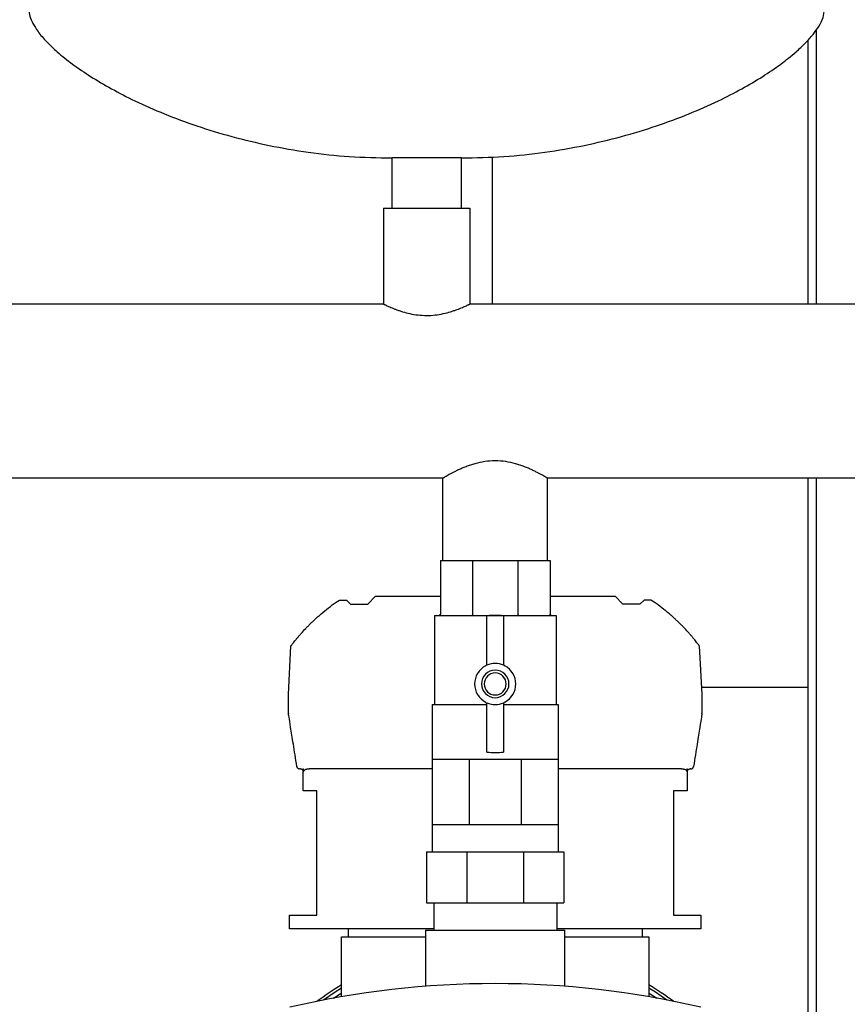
# Model space of a CAD drawing. Header units: millimetres. Extents: x 15 to 2131, y 12 to 1004.
# Tile 5 of 7: x 1528 to 1829, y 269 to 628. Entities that reach past the tile are written whole.
import ezdxf

# ---------------------------------------------------------------- set-up
doc = ezdxf.new("R2010")
doc.units = ezdxf.units.MM

msp = doc.modelspace()

# ---------------------------------------------------------------- linework, layer by layer
at = {"color": 7, "linetype": 'Continuous', "lineweight": 25}
for p, q in [((1818.09, 623.79), (1818.09, 523.85)), ((1815.09, 620.07), (1815.09, 523.85)), ((1663.39, 577.1), (1663.39, 558.85)), ((1663.39, 577.1), (1663.39, 558.85)), ((1676.09, 577.1), (1663.39, 577.1)), ((1688.79, 577.1), (1676.09, 577.1)), ((1688.79, 558.85), (1688.79, 577.1)), ((1688.79, 558.85), (1688.79, 577.1)), ((1700.09, 523.85), (1700.09, 577.5)), ((1660.39, 558.85), (1660.39, 523.85)), ((1660.39, 558.85), (1691.79, 558.85)), ((1691.79, 558.85), (1691.79, 523.85)), ((1660.39, 523.85), (1381.79, 523.85)), ((1970.39, 523.85), (1691.79, 523.85)), ((1682.04, 460.35), (1430.14, 460.35)), ((1682.04, 430.35), (1682.04, 460.35)), ((1972.04, 460.35), (1720.14, 460.35)), ((1720.14, 430.35), (1720.14, 460.35)), ((1815.09, 460.35), (1815.09, 220.2)), ((1818.09, 460.35), (1818.09, 220.2)), ((1681.09, 430.35), (1681.09, 410.85)), ((1681.09, 430.35), (1692.81, 430.35)), ((1692.81, 430.35), (1692.81, 410.85)), ((1692.81, 430.35), (1709.37, 430.35)), ((1709.37, 430.35), (1709.37, 410.85)), ((1709.37, 430.35), (1721.09, 430.35)), ((1721.09, 430.35), (1721.09, 410.85)), ((1654.61, 414.39), (1657.41, 417.4)), ((1657.41, 417.4), (1681.09, 417.4)), ((1721.09, 417.4), (1744.76, 417.4)), ((1747.57, 414.39), (1744.76, 417.4)), ((1643.12, 415.17), (1644.36, 415.85)), ((1644.36, 415.85), (1646.85, 415.85)), ((1646.85, 415.85), (1648.33, 414.39)), ((1648.33, 414.39), (1654.61, 414.39)), ((1753.85, 414.39), (1747.57, 414.39)), ((1755.33, 415.85), (1753.85, 414.39)), ((1757.82, 415.85), (1755.33, 415.85)), ((1759.06, 415.17), (1757.82, 415.85)), ((1678.91, 410.35), (1678.91, 377.92)), ((1678.91, 410.35), (1680.59, 410.35)), ((1680.62, 410.35), (1692.57, 410.35)), ((1692.63, 410.35), (1709.54, 410.35)), ((1698.09, 392.22), (1698.09, 410.17)), ((1704.09, 410.17), (1704.09, 392.22)), ((1709.61, 410.35), (1721.56, 410.35)), ((1721.59, 410.35), (1723.26, 410.35)), ((1723.26, 410.35), (1723.26, 377.92)), ((1625.71, 381.52), (1626.64, 399.2)), ((1776.47, 381.52), (1775.54, 399.2)), ((1815.09, 384.1), (1776.33, 384.1)), ((1625.72, 374.61), (1625.71, 381.47)), ((1776.46, 374.61), (1776.47, 381.47)), ((1678.16, 377.92), (1678.16, 357.92)), ((1678.16, 377.92), (1698.09, 377.92)), ((1698.09, 360.53), (1698.09, 378.47)), ((1704.09, 378.47), (1704.09, 360.53)), ((1704.09, 377.85), (1724.01, 377.92)), ((1724.01, 377.92), (1724.01, 357.92)), ((1678.16, 357.92), (1678.16, 334.17)), ((1678.16, 357.92), (1684.88, 357.92)), ((1684.88, 357.92), (1691.59, 357.92)), ((1691.59, 357.92), (1691.59, 334.17)), ((1691.59, 357.92), (1701.09, 357.92)), ((1701.09, 357.92), (1710.59, 357.92)), ((1710.59, 357.92), (1710.59, 334.17)), ((1710.59, 357.92), (1717.3, 357.92)), ((1717.3, 357.92), (1724.01, 357.92)), ((1724.01, 357.92), (1724.01, 334.17)), ((1630.09, 354.4), (1629.78, 354.4)), ((1631.09, 346.4), (1631.09, 354.4)), ((1631.09, 354.4), (1631.26, 354.4)), ((1637.59, 354.4), (1633.22, 354.4)), ((1678.16, 354.4), (1637.59, 354.4)), ((1764.59, 354.4), (1724.01, 354.4)), ((1768.95, 354.4), (1764.59, 354.4)), ((1770.92, 354.4), (1771.09, 354.4)), ((1771.09, 354.4), (1771.09, 346.4)), ((1772.4, 354.4), (1772.09, 354.4)), ((1636.09, 346.4), (1631.09, 346.4)), ((1636.09, 301.1), (1636.09, 346.4)), ((1771.09, 346.4), (1766.09, 346.4)), ((1766.09, 346.4), (1766.09, 301.1)), ((1678.16, 334.17), (1684.88, 334.17)), ((1678.16, 334.17), (1678.16, 324.17)), ((1684.88, 334.17), (1691.59, 334.17)), ((1691.59, 334.17), (1701.09, 334.17)), ((1701.09, 334.17), (1710.59, 334.17)), ((1710.59, 334.17), (1717.3, 334.17)), ((1717.3, 334.17), (1724.01, 334.17)), ((1724.01, 334.17), (1724.01, 324.17)), ((1676.09, 324.17), (1676.09, 305.6)), ((1676.09, 324.17), (1690.73, 324.17)), ((1690.73, 324.17), (1690.73, 305.6)), ((1690.73, 324.17), (1711.44, 324.17)), ((1711.44, 324.17), (1711.44, 305.6)), ((1711.44, 324.17), (1726.09, 324.17)), ((1726.09, 324.17), (1726.09, 305.6)), ((1676.09, 305.6), (1690.73, 305.6)), ((1678.66, 305.6), (1678.66, 295.6)), ((1690.73, 305.6), (1711.44, 305.6)), ((1711.44, 305.6), (1726.09, 305.6)), ((1723.51, 305.6), (1723.51, 295.6)), ((1626.09, 296.1), (1626.09, 301.1)), ((1626.09, 301.1), (1636.09, 301.1)), ((1766.09, 301.1), (1776.09, 301.1)), ((1776.09, 301.1), (1776.09, 296.1)), ((1678.66, 296.1), (1626.09, 296.1)), ((1647.59, 293.1), (1647.59, 296.1)), ((1675.69, 295.6), (1675.69, 275.12)), ((1675.69, 295.6), (1701.09, 295.6)), ((1701.09, 295.6), (1726.49, 295.6)), ((1776.09, 296.1), (1723.51, 296.1)), ((1726.49, 275.12), (1726.49, 295.6)), ((1754.59, 296.1), (1754.59, 293.1)), ((1645.09, 271.31), (1645.09, 293.1)), ((1645.09, 293.1), (1648.09, 293.1)), ((1648.09, 293.1), (1675.69, 293.1)), ((1726.49, 293.1), (1754.09, 293.1)), ((1754.09, 293.1), (1757.09, 293.1)), ((1757.09, 293.1), (1757.09, 271.31))]:
    msp.add_line(p, q, dxfattribs=at)
at = {"color": 7, "linetype": 'Continuous', "lineweight": 25, "flags": 128}
for points in [[(1631.26, 353.4), (1631.26, 353.96), (1631.26, 354.4)], [(1770.92, 354.4), (1770.92, 353.84), (1770.91, 353.4)], [(1645.09, 274.44), (1642.7, 272.95), (1638.49, 270.11)], [(1763.69, 270.11), (1759.48, 272.95), (1757.09, 274.44)], [(1642.13, 270.79), (1644.59, 272.37), (1645.09, 272.68)], [(1757.09, 272.68), (1757.59, 272.37), (1760.05, 270.79)]]:
    msp.add_lwpolyline(points, dxfattribs=at)
at = {"color": 7, "linetype": 'Continuous', "lineweight": 25}
for centre, radius, start, end in [((1701.09, 385.35), 25, 83.1079, 96.8921), ((1701.09, 385.35), 7.5, 118.0725, 241.9275), ((1697.09, 392.85), 1, 298.0725, 360), ((1701.09, 385.35), 7.5, 66.4218, 113.5782), ((1705.09, 392.85), 1, 180, 241.9275), ((1701.09, 385.35), 7.5, 298.0725, 61.9275), ((1701.09, 385.35), 5, 90, 270), ((1701.09, 385.35), 4, 90, 270), ((1701.09, 385.35), 5, 270, 90), ((1701.09, 385.35), 4, 270, 90), ((1626.71, 381.47), 1, 177, 180.1), ((1775.47, 381.47), 1, 359.9, 3), ((1697.09, 377.85), 1, 4.014, 61.9275), ((1701.09, 385.35), 7.5, 246.4218, 270), ((1701.09, 385.35), 7.5, 270, 293.5782), ((1705.09, 377.85), 1, 118.0725, 180), ((1626.72, 374.61), 1, 180.1, 189.0541), ((1775.46, 374.61), 1, 350.9459, 359.9), ((1701.09, 385.35), 25, 263.1079, 270), ((1701.09, 385.35), 25, 270, 276.8921), ((1701.09, -53.9), 330, 76.8767, 103.1233), ((1701.09, 182.1), 109, 120.9147, 126.5633), ((1701.09, 182.1), 109, 53.4367, 59.0853)]:
    msp.add_arc(centre, radius, start, end, dxfattribs=at)
for points, knots in [([(1531.09, 631.24), (1531.18, 630.42), (1531.36, 628.62), (1532.61, 625.91), (1534.61, 622.8), (1537.6, 619.34), (1541.79, 615.36), (1547.18, 611.09), (1553.79, 606.6), (1561.38, 602.14), (1570.35, 597.54), (1580.72, 592.97), (1592.52, 588.61), (1605.25, 584.74), (1618.81, 581.51), (1633.11, 579.05), (1648.05, 577.42), (1658.22, 577.2), (1663.39, 577.1)], [0, 0, 0, 0, 0.016622, 0.036153, 0.05912, 0.090838, 0.127593, 0.175262, 0.228868, 0.287991, 0.35219, 0.431201, 0.515618, 0.604837, 0.698312, 0.795569, 0.896225, 1, 1, 1, 1]), ([(1531.09, 631.24), (1531.18, 630.42), (1531.36, 628.62), (1532.61, 625.91), (1534.61, 622.8), (1537.6, 619.34), (1541.79, 615.36), (1547.18, 611.09), (1553.79, 606.6), (1561.38, 602.14), (1570.35, 597.54), (1580.72, 592.97), (1592.52, 588.61), (1605.25, 584.74), (1618.81, 581.51), (1633.11, 579.05), (1648.05, 577.42), (1658.22, 577.2), (1663.39, 577.1)], [0, 0, 0, 0, 0.016622, 0.036153, 0.05912, 0.090838, 0.127593, 0.175262, 0.228868, 0.287991, 0.35219, 0.431201, 0.515618, 0.604837, 0.698312, 0.795569, 0.896225, 1, 1, 1, 1]), ([(1688.79, 577.1), (1693.95, 577.2), (1704.13, 577.42), (1719.07, 579.05), (1733.37, 581.51), (1746.93, 584.74), (1759.66, 588.61), (1771.46, 592.97), (1781.83, 597.54), (1790.79, 602.14), (1798.39, 606.6), (1805, 611.09), (1810.18, 615.2), (1814.07, 618.85), (1816.87, 621.95), (1819.06, 625.03), (1820.7, 628.07), (1820.97, 630.26), (1821.09, 631.24)], [0, 0, 0, 0, 0.103778, 0.204436, 0.301697, 0.395174, 0.484396, 0.568815, 0.647829, 0.712029, 0.771154, 0.824762, 0.872432, 0.903943, 0.931838, 0.95609, 0.980149, 1, 1, 1, 1]), ([(1688.79, 577.1), (1693.95, 577.2), (1704.13, 577.42), (1719.07, 579.05), (1733.37, 581.51), (1746.93, 584.74), (1759.66, 588.61), (1771.46, 592.97), (1781.83, 597.54), (1790.79, 602.14), (1798.39, 606.6), (1805, 611.09), (1810.18, 615.2), (1814.07, 618.85), (1816.87, 621.95), (1819.06, 625.03), (1820.7, 628.07), (1820.97, 630.26), (1821.09, 631.24)], [0, 0, 0, 0, 0.103778, 0.204436, 0.301697, 0.395174, 0.484396, 0.568815, 0.647829, 0.712029, 0.771154, 0.824762, 0.872432, 0.903943, 0.931838, 0.95609, 0.980149, 1, 1, 1, 1]), ([(1660.39, 523.85), (1660.39, 523.85), (1660.39, 523.85), (1660.41, 523.84), (1660.43, 523.83), (1660.47, 523.81), (1660.51, 523.79), (1660.56, 523.76), (1660.63, 523.73), (1660.77, 523.66), (1661.06, 523.52), (1661.58, 523.27), (1662.24, 522.97), (1663.04, 522.62), (1663.96, 522.24), (1664.98, 521.84), (1666.11, 521.44), (1667.73, 520.91), (1669.97, 520.32), (1672.94, 519.82), (1676.07, 519.63), (1679.21, 519.81), (1682.19, 520.31), (1684.44, 520.91), (1686.07, 521.44), (1687.57, 521.97), (1688.88, 522.51), (1689.93, 522.97), (1690.6, 523.27), (1691.12, 523.52), (1691.43, 523.67), (1691.59, 523.75), (1691.68, 523.79), (1691.74, 523.82), (1691.78, 523.84), (1691.79, 523.85), (1691.79, 523.85)], [0, 0, 0, 0, 0.007746, 0.015515, 0.023308, 0.031126, 0.038971, 0.046842, 0.054743, 0.062673, 0.093236, 0.125129, 0.155039, 0.187683, 0.218967, 0.250357, 0.281512, 0.312682, 0.375189, 0.437317, 0.499718, 0.562195, 0.624588, 0.687208, 0.718441, 0.749875, 0.812154, 0.844861, 0.874823, 0.906569, 0.936995, 0.949737, 0.962404, 0.975, 0.987531, 1, 1, 1, 1]), ([(1720.14, 460.35), (1720.14, 460.35), (1720.14, 460.35), (1720.12, 460.36), (1720.1, 460.37), (1720.07, 460.39), (1720.02, 460.42), (1719.97, 460.45), (1719.91, 460.48), (1719.84, 460.53), (1719.67, 460.63), (1719.32, 460.83), (1718.68, 461.2), (1717.86, 461.66), (1716.9, 462.18), (1715.79, 462.76), (1714.76, 463.26), (1713.88, 463.66), (1713.19, 463.96), (1712.47, 464.27), (1711.47, 464.66), (1710.17, 465.14), (1707.95, 465.82), (1704.94, 466.5), (1701.1, 466.8), (1697.25, 466.5), (1694.24, 465.83), (1692.01, 465.14), (1690.43, 464.56), (1689.21, 464.06), (1688.29, 463.66), (1687.6, 463.34), (1686.91, 463.01), (1686.11, 462.61), (1685.22, 462.15), (1684.31, 461.66), (1683.5, 461.2), (1682.86, 460.83), (1682.48, 460.61), (1682.28, 460.49), (1682.17, 460.43), (1682.1, 460.38), (1682.05, 460.35), (1682.04, 460.35), (1682.04, 460.35)], [0, 0, 0, 0, 0.00686, 0.013736, 0.02063, 0.027543, 0.034477, 0.041432, 0.048409, 0.055411, 0.062437, 0.093097, 0.125078, 0.155028, 0.187546, 0.218908, 0.25008, 0.265703, 0.281333, 0.297118, 0.312727, 0.343835, 0.374878, 0.437434, 0.499894, 0.562224, 0.62486, 0.656162, 0.687599, 0.718832, 0.734456, 0.750083, 0.768249, 0.785994, 0.812708, 0.845124, 0.874993, 0.90689, 0.937474, 0.950121, 0.962691, 0.975189, 0.987623, 1, 1, 1, 1]), ([(1626.64, 399.2), (1626.64, 399.2), (1626.64, 399.2), (1626.65, 399.22), (1626.66, 399.24), (1626.69, 399.27), (1626.71, 399.31), (1626.75, 399.35), (1626.79, 399.41), (1626.84, 399.47), (1626.89, 399.54), (1627.03, 399.72), (1627.31, 400.08), (1627.78, 400.69), (1628.35, 401.4), (1628.98, 402.17), (1629.68, 402.99), (1630.66, 404.11), (1631.73, 405.29), (1632.88, 406.48), (1633.77, 407.37), (1634.69, 408.27), (1635.48, 409.01), (1636.12, 409.59), (1636.61, 410.03), (1637.1, 410.46), (1637.43, 410.74), (1637.59, 410.88)], [0, 0, 0, 0, 0.012261, 0.024518, 0.036791, 0.049102, 0.061472, 0.07392, 0.086468, 0.099135, 0.111941, 0.124903, 0.185589, 0.250113, 0.310907, 0.375035, 0.436451, 0.500087, 0.624469, 0.687021, 0.74985, 0.812642, 0.875038, 0.906629, 0.937962, 0.969073, 1, 1, 1, 1]), ([(1681.09, 410.85), (1681.09, 410.79), (1681.08, 410.73), (1681.03, 410.6), (1681, 410.55), (1680.9, 410.45), (1680.84, 410.41), (1680.72, 410.36), (1680.66, 410.35), (1680.6, 410.35)], [0, 0, 0, 0, 0.25, 0.25, 0.5, 0.5, 0.75, 0.75, 1, 1, 1, 1]), ([(1692.81, 410.85), (1692.81, 410.79), (1692.8, 410.73), (1692.78, 410.6), (1692.77, 410.55), (1692.73, 410.45), (1692.7, 410.41), (1692.65, 410.36), (1692.63, 410.35), (1692.6, 410.35)], [0, 0, 0, 0, 0.25, 0.25, 0.5, 0.5, 0.75, 0.75, 1, 1, 1, 1]), ([(1709.37, 410.85), (1709.37, 410.79), (1709.38, 410.73), (1709.4, 410.6), (1709.41, 410.55), (1709.45, 410.45), (1709.48, 410.41), (1709.53, 410.36), (1709.55, 410.35), (1709.58, 410.35)], [0, 0, 0, 0, 0.25, 0.25, 0.5, 0.5, 0.75, 0.75, 1, 1, 1, 1]), ([(1721.58, 410.35), (1721.52, 410.35), (1721.46, 410.36), (1721.34, 410.41), (1721.28, 410.45), (1721.18, 410.55), (1721.15, 410.6), (1721.1, 410.73), (1721.09, 410.79), (1721.09, 410.85)], [0, 0, 0, 0, 0.25, 0.25, 0.5, 0.5, 0.75, 0.75, 1, 1, 1, 1]), ([(1775.54, 399.2), (1775.54, 399.2), (1775.54, 399.2), (1775.53, 399.22), (1775.52, 399.24), (1775.49, 399.27), (1775.46, 399.31), (1775.43, 399.35), (1775.39, 399.41), (1775.34, 399.47), (1775.28, 399.54), (1775.15, 399.72), (1774.88, 400.08), (1774.4, 400.68), (1773.83, 401.4), (1773.21, 402.15), (1772.51, 402.98), (1771.53, 404.1), (1770.44, 405.29), (1769.3, 406.48), (1768.39, 407.4), (1767.46, 408.29), (1766.66, 409.04), (1766.04, 409.61), (1765.54, 410.05), (1765.06, 410.47), (1764.74, 410.75), (1764.59, 410.88)], [0, 0, 0, 0, 0.012117, 0.024284, 0.036513, 0.048818, 0.06121, 0.073701, 0.086304, 0.099031, 0.111892, 0.124898, 0.184763, 0.250107, 0.309389, 0.375028, 0.433855, 0.500081, 0.624465, 0.68709, 0.749847, 0.81764, 0.875036, 0.908188, 0.940062, 0.970664, 1, 1, 1, 1]), ([(1628.79, 355.24), (1628.32, 358.21), (1627.89, 360.94), (1627.12, 365.74), (1626.79, 367.8), (1626.26, 371.13), (1626.06, 372.39), (1625.8, 374.05), (1625.73, 374.46), (1625.73, 374.46)], [0, 0, 0, 0, 0.25, 0.25, 0.5, 0.5, 0.75, 0.75, 1, 1, 1, 1]), ([(1776.45, 374.46), (1776.45, 374.46), (1776.38, 374.05), (1776.12, 372.39), (1775.92, 371.13), (1775.39, 367.8), (1775.06, 365.74), (1774.29, 360.94), (1773.86, 358.21), (1773.38, 355.24)], [0, 0, 0, 0, 0.25, 0.25, 0.5, 0.5, 0.75, 0.75, 1, 1, 1, 1]), ([(1629.2, 354.58), (1629.18, 354.6), (1629.14, 354.63), (1629.08, 354.68), (1629.02, 354.74), (1628.97, 354.81), (1628.91, 354.9), (1628.84, 355.05), (1628.81, 355.17), (1628.79, 355.24)], [0, 0, 0, 0, 0.086633, 0.179872, 0.279809, 0.386523, 0.500074, 0.70807, 1, 1, 1, 1]), ([(1629.2, 354.58), (1629.22, 354.57), (1629.27, 354.54), (1629.34, 354.5), (1629.41, 354.47), (1629.5, 354.43), (1629.63, 354.4), (1629.73, 354.4), (1629.78, 354.4)], [0, 0, 0, 0, 0.122878, 0.246689, 0.371884, 0.498896, 0.750005, 1, 1, 1, 1]), ([(1630.09, 354.4), (1630.12, 354.4), (1630.18, 354.39), (1630.26, 354.38), (1630.35, 354.36), (1630.46, 354.33), (1630.6, 354.26), (1630.76, 354.15), (1630.89, 354), (1630.98, 353.85), (1631.04, 353.72), (1631.07, 353.62), (1631.09, 353.51), (1631.09, 353.43), (1631.09, 353.4)], [0, 0, 0, 0, 0.063651, 0.126213, 0.187991, 0.249302, 0.376588, 0.499132, 0.626656, 0.749435, 0.812116, 0.874391, 0.937388, 1, 1, 1, 1]), ([(1631.26, 353.4), (1631.26, 353.42), (1631.27, 353.46), (1631.28, 353.53), (1631.29, 353.59), (1631.31, 353.65), (1631.35, 353.74), (1631.43, 353.84), (1631.56, 353.98), (1631.77, 354.13), (1632.06, 354.25), (1632.4, 354.33), (1632.79, 354.39), (1633.08, 354.39), (1633.22, 354.4)], [0, 0, 0, 0, 0.024509, 0.049033, 0.073912, 0.099468, 0.126002, 0.185984, 0.251527, 0.368049, 0.501645, 0.649783, 0.815385, 1, 1, 1, 1]), ([(1768.95, 354.4), (1769.03, 354.4), (1769.18, 354.39), (1769.4, 354.38), (1769.6, 354.36), (1769.79, 354.33), (1769.97, 354.29), (1770.18, 354.22), (1770.41, 354.13), (1770.62, 353.98), (1770.75, 353.84), (1770.83, 353.72), (1770.88, 353.61), (1770.91, 353.5), (1770.91, 353.43), (1770.91, 353.4)], [0, 0, 0, 0, 0.09473, 0.184561, 0.269643, 0.350152, 0.426298, 0.498326, 0.631992, 0.748617, 0.814174, 0.874219, 0.917797, 0.959226, 1, 1, 1, 1]), ([(1771.09, 353.4), (1771.09, 353.43), (1771.09, 353.48), (1771.1, 353.57), (1771.12, 353.66), (1771.15, 353.74), (1771.2, 353.86), (1771.29, 354), (1771.42, 354.15), (1771.58, 354.26), (1771.74, 354.34), (1771.92, 354.39), (1772.03, 354.39), (1772.09, 354.4)], [0, 0, 0, 0, 0.049939, 0.099382, 0.148872, 0.198948, 0.250132, 0.372681, 0.500013, 0.622659, 0.750115, 0.873467, 1, 1, 1, 1]), ([(1772.4, 354.4), (1772.43, 354.4), (1772.5, 354.4), (1772.6, 354.42), (1772.72, 354.45), (1772.84, 354.5), (1772.93, 354.55), (1772.98, 354.58)], [0, 0, 0, 0, 0.165958, 0.331959, 0.498952, 0.752233, 1, 1, 1, 1]), ([(1772.98, 354.58), (1773, 354.6), (1773.04, 354.63), (1773.1, 354.68), (1773.15, 354.74), (1773.21, 354.81), (1773.26, 354.88), (1773.3, 354.97), (1773.34, 355.06), (1773.37, 355.16), (1773.38, 355.22), (1773.38, 355.24)], [0, 0, 0, 0, 0.083697, 0.175739, 0.276081, 0.384605, 0.501121, 0.611645, 0.750604, 0.914626, 1, 1, 1, 1])]:
    msp.add_open_spline(points, degree=3, knots=knots, dxfattribs=at)
for points in [[(1637.59, 410.88), (1639.36, 412.39), (1641.21, 413.83), (1643.12, 415.17)], [(1764.59, 410.88), (1762.82, 412.39), (1760.97, 413.83), (1759.06, 415.17)], [(1680.6, 410.35), (1680.6, 410.35), (1680.59, 410.35), (1680.59, 410.35)], [(1680.62, 410.35), (1680.61, 410.35), (1680.61, 410.35), (1680.6, 410.35)], [(1692.6, 410.35), (1692.59, 410.35), (1692.58, 410.35), (1692.57, 410.35)], [(1692.63, 410.35), (1692.62, 410.35), (1692.61, 410.35), (1692.6, 410.35)], [(1709.58, 410.35), (1709.57, 410.35), (1709.55, 410.35), (1709.54, 410.35)], [(1709.61, 410.35), (1709.6, 410.35), (1709.59, 410.35), (1709.58, 410.35)], [(1721.58, 410.35), (1721.57, 410.35), (1721.57, 410.35), (1721.56, 410.35)], [(1721.59, 410.35), (1721.59, 410.35), (1721.58, 410.35), (1721.58, 410.35)]]:
    msp.add_open_spline(points, degree=3, dxfattribs=at)

doc.saveas('drawing.dxf')
